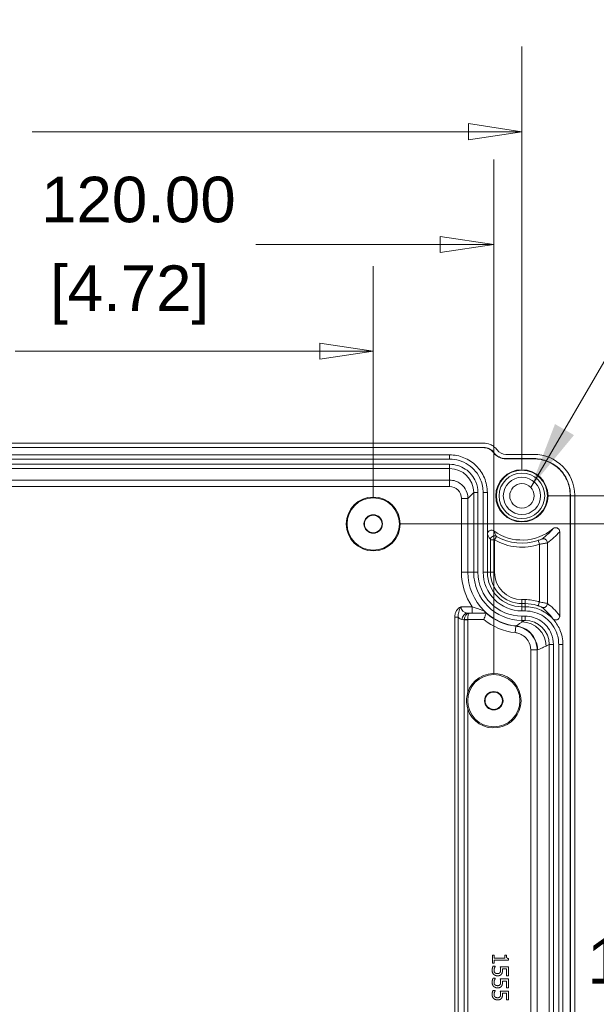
# Model space of a CAD drawing. Header units: millimetres. Extents: x 12 to 920, y 12 to 708.
# Tile 6 of 25: x 169 to 241, y 151 to 273. Entities that reach past the tile are written whole.
import ezdxf

# ---------------------------------------------------------------- set-up
doc = ezdxf.new("R2010")
doc.units = ezdxf.units.MM
doc.header["$LTSCALE"] = 3.333333
doc.layers.get('0').update_dxf_attribs({"lineweight": 25})
for name, color, linetype, lineweight in [('Dimension (ANSI)', 7, 'Continuous', 9), ('Symbol (ANSI)', 7, 'Continuous', 9), ('Visible (ANSI)', 7, 'Continuous', 9), ('Visible Narrow (ANSI)', 7, 'Continuous', 9)]:
    doc.layers.add(name, color=color, linetype=linetype, lineweight=lineweight)
doc.styles.add('Note Text (ANSI)', font='arial.ttf')
doc.dimstyles.new('Default - mm (ANSI)', dxfattribs={"dimscale": 3.333333, "dimtxt": 1.7, "dimasz": 2, "dimexe": 3.175, "dimexo": 1, "dimgap": 0.8, "dimtad": 0, "dimtih": 1, "dimtoh": 1, "dimrnd": 1e-08, "dimzin": 4, "dimdsep": 46, "dimtxsty": 'Note Text (ANSI)', "dimblk": 'Filled-1', "dimcen": 0.09, "dimdle": 10, "dimclrd": 256, "dimclre": 256, "dimclrt": 256, "dimadec": 1, "dimazin": 0, "dimtfac": 1.792941, "dimtofl": 0, "dimtmove": 0, "dimatfit": 3, "dimfxl": 1, "dimtolj": 1, "dimtzin": 0, "dimlwd": -1, "dimlwe": -1, "dimarcsym": 0})
doc.dimstyles.new('Default - mm (ANSI)$7', dxfattribs={"dimscale": 3.333333, "dimtxt": 1.7, "dimasz": 2.5, "dimexe": 3.175, "dimexo": 1, "dimgap": 0.8, "dimtad": 0, "dimtih": 1, "dimtoh": 1, "dimrnd": 1e-08, "dimzin": 4, "dimdsep": 46, "dimtxsty": 'Note Text (ANSI)', "dimblk": 'Filled-1', "dimcen": 0.09, "dimdle": 10, "dimclrd": 256, "dimclre": 256, "dimclrt": 256, "dimadec": 1, "dimazin": 0, "dimtfac": 1.792941, "dimtofl": 0, "dimtmove": 0, "dimatfit": 3, "dimfxl": 1, "dimtolj": 1, "dimtzin": 0, "dimlwd": -1, "dimlwe": -1, "dimarcsym": 0})

# ---------------------------------------------------------------- blocks, each defined once
blk = doc.blocks.new('Filled-1')
at = {"color": 0}
for p, q in [((0, 0), (-1, 0.15)), ((-1, 0.15), (-1, -0.15)), ((-1, 0), (0, 0)), ((-1, -0.15), (0, 0))]:
    blk.add_line(p, q, dxfattribs=at)
at = {"color": 0, "flags": 128}
blk.add_lwpolyline([(-1, -0.15), (0, 0), (-1, 0.15), (-1, -0.15)], dxfattribs=at)
at = {"color": 0}
blk.add_solid([(-1, -0.15), (0, 0), (-1, 0.15), (-1, -0.15)], dxfattribs=at)
blk = doc.blocks.new('*D40')
at = {"layer": 'Defpoints', "color": 0, "transparency": 16777216}
for p in [(104.98, 259.31), (104.98, 213.99), (231.98, 213.99)]:
    blk.add_point(p, dxfattribs=at)
at = {"layer": 'Dimension (ANSI)', "transparency": 16777216}
for p, q in [((104.98, 217.32), (104.98, 269.9)), ((231.98, 217.32), (231.98, 269.9)), ((111.64, 259.31), (139.65, 259.31)), ((225.31, 259.31), (171.02, 259.31))]:
    blk.add_line(p, q, dxfattribs=at)
at = {"layer": 'Dimension (ANSI)', "transparency": 16777216, "xscale": 6.666666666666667, "yscale": 6.666666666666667, "zscale": 6.666666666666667, "rotation": 180}
blk.add_blockref('Filled-1', (104.98, 259.31), dxfattribs=at)
at = {"layer": 'Dimension (ANSI)', "transparency": 16777216, "xscale": 6.666666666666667, "yscale": 6.666666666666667, "zscale": 6.666666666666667}
blk.add_blockref('Filled-1', (231.98, 259.31), dxfattribs=at)
at = {"layer": 'Dimension (ANSI)', "transparency": 16777216, "attachment_point": 5, "style": 'Note Text (ANSI)'}
for s, insert, char_height in [('\\A1; 127.00', (155.33, 264.87), 5.6667), ('\\A1;[5.00]', (155.33, 253.02), 5.667)]:
    blk.add_mtext(s, dxfattribs=dict(at, insert=insert, char_height=char_height))
blk = doc.blocks.new('*D41')
at = {"layer": 'Defpoints', "color": 0, "transparency": 16777216}
for p in [(231.98, 213.99), (272.88, 213.99), (231.98, 86.99)]:
    blk.add_point(p, dxfattribs=at)
at = {"layer": 'Dimension (ANSI)', "transparency": 16777216}
for p, q in [((235.31, 213.99), (283.47, 213.99)), ((272.88, 207.32), (272.88, 135.91)), ((272.88, 93.65), (272.88, 112.2)), ((235.31, 86.99), (283.47, 86.99))]:
    blk.add_line(p, q, dxfattribs=at)
at = {"layer": 'Dimension (ANSI)', "transparency": 16777216, "xscale": 6.666666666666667, "yscale": 6.666666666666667, "zscale": 6.666666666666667}
for p, rotation in [((272.88, 213.99), 90), ((272.88, 86.99), 270)]:
    blk.add_blockref('Filled-1', p, dxfattribs=dict(at, rotation=rotation))
at = {"layer": 'Dimension (ANSI)', "transparency": 16777216, "attachment_point": 5, "style": 'Note Text (ANSI)'}
for s, insert, char_height in [('\\A1; 127.00', (272.88, 129.61), 5.6667), ('\\A1;[5.00]', (272.88, 117.76), 5.667)]:
    blk.add_mtext(s, dxfattribs=dict(at, insert=insert, char_height=char_height))
blk = doc.blocks.new('*D48')
at = {"layer": 'Defpoints', "color": 0, "transparency": 16777216}
for p in [(213.48, 231.99), (123.48, 210.49), (213.48, 210.49)]:
    blk.add_point(p, dxfattribs=at)
at = {"layer": 'Dimension (ANSI)', "transparency": 16777216}
for p, q in [((123.48, 213.82), (123.48, 242.57)), ((213.48, 213.82), (213.48, 242.57)), ((130.14, 231.99), (141.98, 231.99)), ((206.81, 231.99), (168.94, 231.99))]:
    blk.add_line(p, q, dxfattribs=at)
at = {"layer": 'Dimension (ANSI)', "transparency": 16777216, "xscale": 6.666666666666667, "yscale": 6.666666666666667, "zscale": 6.666666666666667, "rotation": 180}
blk.add_blockref('Filled-1', (123.48, 231.99), dxfattribs=at)
at = {"layer": 'Dimension (ANSI)', "transparency": 16777216, "xscale": 6.666666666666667, "yscale": 6.666666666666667, "zscale": 6.666666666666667}
blk.add_blockref('Filled-1', (213.48, 231.99), dxfattribs=at)
at = {"layer": 'Dimension (ANSI)', "transparency": 16777216, "char_height": 5.667, "attachment_point": 5, "style": 'Note Text (ANSI)'}
for s, insert in [('\\A1; 90.00', (155.46, 237.55)), ('\\A1;[3.54]', (155.46, 225.69))]:
    blk.add_mtext(s, dxfattribs=dict(at, insert=insert))
blk = doc.blocks.new('*D53')
at = {"layer": 'Defpoints', "color": 0, "transparency": 16777216}
for p in [(228.48, 245.27), (108.48, 188.49), (228.48, 188.49)]:
    blk.add_point(p, dxfattribs=at)
at = {"layer": 'Dimension (ANSI)', "transparency": 16777216}
for p, q in [((108.48, 191.82), (108.48, 255.86)), ((228.48, 191.82), (228.48, 255.86)), ((115.14, 245.27), (167.48, 245.27)), ((221.81, 245.27), (198.85, 245.27))]:
    blk.add_line(p, q, dxfattribs=at)
at = {"layer": 'Dimension (ANSI)', "transparency": 16777216, "xscale": 6.666666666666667, "yscale": 6.666666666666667, "zscale": 6.666666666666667, "rotation": 180}
blk.add_blockref('Filled-1', (108.48, 245.27), dxfattribs=at)
at = {"layer": 'Dimension (ANSI)', "transparency": 16777216, "xscale": 6.666666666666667, "yscale": 6.666666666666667, "zscale": 6.666666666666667}
blk.add_blockref('Filled-1', (228.48, 245.27), dxfattribs=at)
at = {"layer": 'Dimension (ANSI)', "transparency": 16777216, "attachment_point": 5, "style": 'Note Text (ANSI)'}
for s, insert, char_height in [('\\A1; 120.00', (183.16, 250.83), 5.6667), ('\\A1;[4.72]', (183.16, 238.98), 5.667)]:
    blk.add_mtext(s, dxfattribs=dict(at, insert=insert, char_height=char_height))
blk = doc.blocks.new('*D55')
at = {"layer": 'Defpoints', "color": 0, "transparency": 16777216}
for p in [(213.48, 210.49), (213.48, 90.49), (251.12, 90.49)]:
    blk.add_point(p, dxfattribs=at)
at = {"layer": 'Dimension (ANSI)', "transparency": 16777216}
for p, q in [((216.81, 210.49), (261.7, 210.49)), ((251.12, 203.82), (251.12, 162.34)), ((251.12, 97.15), (251.12, 138.63)), ((216.81, 90.49), (261.7, 90.49))]:
    blk.add_line(p, q, dxfattribs=at)
at = {"layer": 'Dimension (ANSI)', "transparency": 16777216, "xscale": 6.666666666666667, "yscale": 6.666666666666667, "zscale": 6.666666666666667}
for p, rotation in [((251.12, 210.49), 90), ((251.12, 90.49), 270)]:
    blk.add_blockref('Filled-1', p, dxfattribs=dict(at, rotation=rotation))
at = {"layer": 'Dimension (ANSI)', "transparency": 16777216, "attachment_point": 5, "style": 'Note Text (ANSI)'}
for s, insert, char_height in [('\\A1; 120.00', (251.12, 156.05), 5.6667), ('\\A1;[4.72]', (251.12, 144.19), 5.667)]:
    blk.add_mtext(s, dxfattribs=dict(at, insert=insert, char_height=char_height))

msp = doc.modelspace()

# ---------------------------------------------------------------- linework, layer by layer
at = {"layer": 'Visible (ANSI)'}
for p, q in [((227.2276, 220.0201), (109.7254, 220.0201)), ((227.2276, 219.9851), (109.7254, 219.9851)), ((109.7431, 220.5503), (227.2099, 220.5503)), ((113.9756, 219.0851), (222.9774, 219.0851)), ((113.9756, 218.5616), (222.9774, 218.5616)), ((229.9765, 219.1503), (233.4448, 219.1503)), ((233.4796, 218.6201), (229.9765, 218.6201)), ((233.4796, 218.5851), (229.9765, 218.5851)), ((113.9756, 217.9087), (222.9774, 217.9087)), ((113.9756, 217.3851), (222.9774, 217.3851)), ((225.9765, 214.3856), (225.9765, 204.4851)), ((226.5001, 214.3856), (226.5001, 204.4851)), ((227.1529, 214.3856), (227.1529, 204.4851)), ((227.6765, 214.3856), (227.6765, 209.2117)), ((237.9765, 86.8821), (237.9765, 214.0882)), ((238.0114, 86.8821), (238.0114, 214.0882)), ((238.5417, 214.0534), (238.5417, 86.9169)), ((227.6765, 209.2117), (227.6765, 204.4851)), ((236.6765, 209.5247), (236.6765, 199.0349)), ((231.9765, 200.1851), (232.3765, 200.1851)), ((231.9765, 199.6616), (232.3765, 199.6616)), ((231.9765, 199.0087), (232.3765, 199.0087)), ((231.9765, 198.4851), (232.3765, 198.4851)), ((235.3765, 195.4865), (235.3765, 105.4838)), ((235.9001, 195.4865), (235.9001, 105.4838)), ((236.5529, 195.4865), (236.5529, 105.4838)), ((237.0765, 195.4865), (237.0765, 105.4838)), ((228.5175, 156.8044), (228.3132, 156.8044)), ((228.3132, 156.8044), (228.3132, 155.8287)), ((228.3132, 155.8287), (228.5175, 155.8287)), ((228.5175, 156.4414), (228.5175, 156.8044)), ((229.8578, 156.4414), (228.5175, 156.4414)), ((228.5175, 156.1837), (230.3197, 156.1837)), ((228.5175, 155.8287), (228.5175, 156.1837)), ((229.8578, 156.8044), (229.8578, 156.4414)), ((230.041, 156.8044), (229.8578, 156.8044)), ((230.3197, 156.1837), (230.3197, 156.3911)), ((228.6682, 155.4398), (228.3846, 155.4398)), ((228.6682, 155.4203), (228.6682, 155.4398)), ((230.3132, 155.3571), (229.2824, 155.3571)), ((229.545, 155.0994), (230.0782, 155.0994)), ((230.0782, 155.0994), (230.0782, 154.2599)), ((230.3132, 154.2599), (230.3132, 155.3571)), ((228.6682, 153.939), (228.3846, 153.939)), ((228.6682, 153.9195), (228.6682, 153.939)), ((230.3132, 153.8563), (229.2824, 153.8563)), ((229.545, 153.5986), (230.0782, 153.5986)), ((230.0782, 154.2599), (230.3132, 154.2599)), ((230.0782, 153.5986), (230.0782, 152.7591)), ((230.3132, 152.7591), (230.3132, 153.8563)), ((228.6682, 152.4381), (228.3846, 152.4381)), ((228.6682, 152.4187), (228.6682, 152.4381)), ((230.3132, 152.3555), (229.2824, 152.3555)), ((229.545, 152.0978), (230.0782, 152.0978)), ((230.0782, 152.7591), (230.3132, 152.7591)), ((230.0782, 152.0978), (230.0782, 151.2582)), ((230.3132, 151.2582), (230.3132, 152.3555)), ((230.0782, 151.2582), (230.3132, 151.2582))]:
    msp.add_line(p, q, dxfattribs=at)
for centre, radius in [((231.9765, 213.9851), 3.25), ((231.9765, 213.9851), 3.18), ((231.9765, 213.9851), 2.8321), ((213.4765, 210.4851), 3.3547), ((213.4765, 210.4851), 3.25), ((213.4765, 210.4851), 1.15), ((213.4765, 210.4851), 1.0933), ((228.4765, 188.4851), 3.25), ((228.4765, 188.4851), 1.15), ((228.4765, 188.4851), 1.0811)]:
    msp.add_circle(centre, radius, dxfattribs=at)
for centre, radius, start, end in [((229.9765, 220.4851), 1.9, 216.021422, 270), ((229.9765, 220.4851), 1.8651, 216.021422, 270), ((229.9765, 220.4851), 1.3349, 216.317718, 270), ((231.9765, 214.4851), 6, 234.223849, 310.250624), ((231.9765, 204.4851), 6, 180, 270), ((231.9765, 204.4851), 5.4764, 180, 270), ((231.9765, 204.4851), 4.8236, 180, 270), ((231.9765, 204.4851), 4.3, 180, 270), ((231.9765, 204.4851), 6.7331, 228.807321, 263.707899), ((228.4765, 188.4851), 3.3879, 197.130953, 162.869047)]:
    msp.add_arc(centre, radius, start, end, dxfattribs=at)
for centre, major_axis, ratio, start_param, end_param in [((233.4385, 214.0472), (3.6106, 3.6106), 0.99878277, 5.49839613, 7.06797448), ((222.9774, 214.3856), (0.0009, 2.9995), 0.99984751, 4.71269292, 6.28348915), ((232.3747, 195.4847), (2.6855, 1.3423), 0.9992388, 5.81996405, 7.39015129)]:
    msp.add_ellipse(centre, major_axis=major_axis, ratio=ratio, start_param=start_param, end_param=end_param, dxfattribs=at)
for points, knots in [([(227.2099, 220.5503), (227.4833, 220.5503), (227.754, 220.4969), (228.1843, 220.3203), (228.3509, 220.2235), (228.6532, 219.9873), (228.7874, 219.8491), (228.901, 219.6946)], [0, 0, 0, 0, 0.082008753, 0.082008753, 0.139543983, 0.139543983, 0.197076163, 0.197076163, 0.197076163, 0.197076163]), ([(228.4398, 219.3678), (228.3252, 219.5254), (228.1809, 219.6592), (227.8972, 219.8344), (227.7698, 219.8905), (227.5035, 219.966), (227.3659, 219.9851), (227.2276, 219.9851)], [0, 0, 0, 0, 0.058478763, 0.058478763, 0.100031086, 0.100031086, 0.14151933, 0.14151933, 0.14151933, 0.14151933]), ([(222.9774, 219.0851), (223.5893, 219.0851), (224.1952, 218.9656), (225.3273, 218.5011), (225.8426, 218.1604), (226.7136, 217.3008), (227.061, 216.79), (227.4244, 215.9367), (227.5185, 215.6345), (227.6447, 215.016), (227.6765, 214.7012), (227.6765, 214.3856)], [0, 0, 0, 0, 0.183549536, 0.183549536, 0.367106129, 0.367106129, 0.550680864, 0.550680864, 0.645367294, 0.645367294, 0.740053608, 0.740053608, 0.740053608, 0.740053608]), ([(222.9774, 218.5616), (223.7973, 218.5615), (225.4352, 218.0641), (226.8822, 216.2993), (227.1529, 214.9322), (227.1529, 214.3856)], [3.14128881, 3.14128881, 3.14128881, 3.14128881, 3.7303374, 4.31938598, 4.71208504, 4.71208504, 4.71208504, 4.71208504]), ([(238.0114, 214.0882), (238.0114, 214.9785), (237.4718, 216.7562), (235.5572, 218.3262), (234.0731, 218.62), (233.4796, 218.6201)], [2.35680348, 2.35680348, 2.35680348, 2.35680348, 2.94539536, 3.53398724, 3.92638183, 3.92638183, 3.92638183, 3.92638183]), ([(237.9765, 214.0882), (237.9765, 214.6744), (237.862, 215.255), (237.417, 216.3388), (237.091, 216.8318), (236.2685, 217.6647), (235.7799, 217.9968), (234.9636, 218.3442), (234.6746, 218.4341), (234.0828, 218.5548), (233.7816, 218.5851), (233.4796, 218.5851)], [0, 0, 0, 0, 0.175860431, 0.175860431, 0.351499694, 0.351499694, 0.527073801, 0.527073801, 0.617651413, 0.617651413, 0.708255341, 0.708255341, 0.708255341, 0.708255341]), ([(222.9774, 217.9087), (223.6691, 217.9087), (225.0509, 217.4891), (226.2717, 216.0002), (226.5001, 214.8468), (226.5001, 214.3856)], [3.14128881, 3.14128881, 3.14128881, 3.14128881, 3.7303374, 4.31938598, 4.71208504, 4.71208504, 4.71208504, 4.71208504]), ([(228.4688, 209.6173), (228.416, 209.6554), (228.3562, 209.6828), (228.2295, 209.7131), (228.1639, 209.7157), (228.0352, 209.6957), (227.9735, 209.6732), (227.862, 209.6058), (227.8135, 209.5616), (227.743, 209.4665), (227.7184, 209.4189), (227.685, 209.3178), (227.6765, 209.2649), (227.6765, 209.2117)], [0, 0, 0, 0, 0.019536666, 0.019536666, 0.039069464, 0.039069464, 0.058599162, 0.058599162, 0.07812831, 0.07812831, 0.094099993, 0.094099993, 0.110072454, 0.110072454, 0.110072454, 0.110072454]), ([(236.6765, 209.5247), (236.6765, 209.5899), (236.6638, 209.6544), (236.6143, 209.7749), (236.5781, 209.8297), (236.4867, 209.9222), (236.4324, 209.9591), (236.3127, 210.01), (236.2485, 210.0236), (236.1235, 210.0252), (236.064, 210.0152), (235.9513, 209.9747), (235.899, 209.9445), (235.8533, 209.9058)], [0, 0, 0, 0, 0.019548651, 0.019548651, 0.039068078, 0.039068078, 0.058573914, 0.058573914, 0.078089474, 0.078089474, 0.096051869, 0.096051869, 0.114019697, 0.114019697, 0.114019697, 0.114019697]), ([(232.3765, 200.1851), (232.9889, 200.1851), (233.5955, 200.0655), (234.7283, 199.6005), (235.2438, 199.2597), (235.7242, 198.7853), (235.7681, 198.7402), (235.8111, 198.6942)], [0, 0, 0, 0, 0.183730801, 0.183730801, 0.367365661, 0.367365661, 0.386273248, 0.386273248, 0.386273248, 0.386273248]), ([(227.2374, 198.5796), (227.2378, 198.5809), (227.2383, 198.5823), (227.2775, 198.6937), (227.3164, 198.8029), (227.3884, 199.0027), (227.4212, 199.0924), (227.4744, 199.2371), (227.495, 199.2925), (227.5199, 199.3592), (227.5262, 199.3761), (227.5274, 199.3791)], [-0.00042728, -0.00042728, -0.00042728, -0.00042728, 0, 0, 0.035014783, 0.035014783, 0.069089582, 0.069089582, 0.101003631, 0.101003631, 0.127011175, 0.127011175, 0.127011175, 0.127011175]), ([(227.2867, 199.6731), (227.2874, 199.6724), (227.2881, 199.6717), (227.3371, 199.6225), (227.3791, 199.5814), (227.4524, 199.51), (227.4818, 199.4816), (227.5274, 199.4365), (227.5402, 199.4227), (227.5421, 199.4185)], [-0.0004051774, -0.0004051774, -0.0004051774, -0.0004051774, 0, 0, 0.0273714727, 0.0273714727, 0.0559379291, 0.0559379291, 0.0894559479, 0.0894559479, 0.0894559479, 0.0894559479]), ([(232.3765, 199.6616), (233.1965, 199.6615), (234.8345, 199.1646), (236.2821, 197.4002), (236.5529, 196.0331), (236.5529, 195.4865)], [2.03462667, 2.03462667, 2.03462667, 2.03462667, 2.62344688, 3.2122671, 3.60481391, 3.60481391, 3.60481391, 3.60481391]), ([(232.3765, 199.0087), (233.0684, 199.0087), (234.4505, 198.5894), (235.6716, 197.101), (235.9001, 195.9477), (235.9001, 195.4865)], [2.03462667, 2.03462667, 2.03462667, 2.03462667, 2.62344688, 3.2122671, 3.60481391, 3.60481391, 3.60481391, 3.60481391]), ([(235.8111, 198.6942), (235.8557, 198.6465), (235.9092, 198.6079), (236.0279, 198.5535), (236.0919, 198.5382), (236.2222, 198.533), (236.2871, 198.5431), (236.4093, 198.5877), (236.4655, 198.6217), (236.5615, 198.7093), (236.6006, 198.762), (236.6442, 198.8541), (236.6562, 198.8892), (236.6724, 198.9612), (236.6765, 198.998), (236.6765, 199.0349)], [0, 0, 0, 0, 0.019600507, 0.019600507, 0.039172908, 0.039172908, 0.058705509, 0.058705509, 0.078209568, 0.078209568, 0.097712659, 0.097712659, 0.108786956, 0.108786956, 0.119865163, 0.119865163, 0.119865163, 0.119865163]), ([(236.6765, 197.3836), (236.685, 197.3644), (236.6933, 197.3452), (236.8249, 197.0359), (236.9188, 196.7341), (237.0448, 196.1163), (237.0765, 195.8018), (237.0765, 195.4865)], [0.544637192, 0.544637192, 0.544637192, 0.544637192, 0.550912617, 0.550912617, 0.645496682, 0.645496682, 0.74008002, 0.74008002, 0.74008002, 0.74008002]), ([(225.2389, 189.4831), (225.2266, 189.4432), (225.215, 189.403), (225.1267, 189.0729), (225.089, 188.7682), (225.089, 188.4851), (225.089, 188.2021), (225.1267, 187.8974), (225.215, 187.5673), (225.2266, 187.5271), (225.2389, 187.4872)], [0.80222385, 0.80222385, 0.80222385, 0.80222385, 0.814104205, 0.814104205, 0.899017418, 0.899017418, 0.899017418, 0.983930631, 0.983930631, 0.995810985, 0.995810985, 0.995810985, 0.995810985])]:
    msp.add_open_spline(points, degree=3, knots=knots, dxfattribs=at)
for points, degree in [([(228.468, 219.3883), (228.326, 219.5835), (227.949, 219.9047), (227.469, 220.02), (227.2276, 220.0201)], 3), ([(227.5421, 199.4182), (227.5347, 199.3987), (227.5274, 199.3791)], 2), ([(227.5421, 199.4185), (227.5421, 199.4184), (227.5421, 199.4183), (227.5421, 199.4182)], 3), ([(235.8111, 198.6942), (236.1708, 198.3092), (236.4635, 197.8662), (236.6765, 197.3836)], 3), ([(230.3197, 156.3911), (230.1576, 156.4041), (230.041, 156.5986), (230.041, 156.8044)], 2), ([(228.3846, 155.4398), (228.3343, 155.3377), (228.2711, 155.0589), (228.2711, 154.9163)], 2), ([(228.2711, 154.9163), (228.2711, 154.7607), (228.3764, 154.5095), (228.4672, 154.4252)], 2), ([(228.4672, 154.4252), (228.558, 154.3409), (228.8043, 154.2485), (228.9486, 154.2485)], 2), ([(228.5029, 154.9114), (228.5029, 154.9941), (228.5337, 155.1253), (228.5612, 155.2048)], 2), ([(228.6244, 154.6229), (228.5612, 154.678), (228.5029, 154.8304), (228.5029, 154.9114)], 2), ([(228.5612, 155.2048), (228.5871, 155.2744), (228.6455, 155.3895), (228.6682, 155.4203)], 2), ([(228.9502, 154.5208), (228.8432, 154.5208), (228.6844, 154.5727), (228.6244, 154.6229)], 2), ([(228.9486, 154.2485), (229.1301, 154.2485), (229.357, 154.3555), (229.4316, 154.4544)], 2), ([(229.2387, 154.6343), (229.1933, 154.5791), (229.0572, 154.5208), (228.9502, 154.5208)], 2), ([(229.3311, 154.9616), (229.3311, 154.8595), (229.2889, 154.691), (229.2387, 154.6343)], 2), ([(229.2824, 155.3571), (229.297, 155.2907), (229.3311, 155.0719), (229.3311, 154.9616)], 2), ([(229.4316, 154.4544), (229.5061, 154.5516), (229.5564, 154.7639), (229.5564, 154.9179)], 2), ([(229.5564, 154.9179), (229.5564, 154.9568), (229.5515, 155.0508), (229.545, 155.0994)], 2), ([(228.3846, 153.939), (228.3343, 153.8368), (228.2711, 153.5581), (228.2711, 153.4155)], 2), ([(228.2711, 153.4155), (228.2711, 153.2599), (228.3764, 153.0086), (228.4672, 152.9244)], 2), ([(228.5029, 153.4106), (228.5029, 153.4933), (228.5337, 153.6245), (228.5612, 153.7039)], 2), ([(228.6244, 153.1221), (228.5612, 153.1772), (228.5029, 153.3296), (228.5029, 153.4106)], 2), ([(228.5612, 153.7039), (228.5871, 153.7736), (228.6455, 153.8887), (228.6682, 153.9195)], 2), ([(229.3311, 153.4608), (229.3311, 153.3587), (229.2889, 153.1902), (229.2387, 153.1334)], 2), ([(229.2824, 153.8563), (229.297, 153.7898), (229.3311, 153.571), (229.3311, 153.4608)], 2), ([(229.4316, 152.9535), (229.5061, 153.0508), (229.5564, 153.2631), (229.5564, 153.4171)], 2), ([(229.5564, 153.4171), (229.5564, 153.456), (229.5515, 153.55), (229.545, 153.5986)], 2), ([(228.3846, 152.4381), (228.3343, 152.336), (228.2711, 152.0573), (228.2711, 151.9146)], 2), ([(228.4672, 152.9244), (228.558, 152.8401), (228.8043, 152.7477), (228.9486, 152.7477)], 2), ([(228.5029, 151.9098), (228.5029, 151.9924), (228.5337, 152.1237), (228.5612, 152.2031)], 2), ([(228.5612, 152.2031), (228.5871, 152.2728), (228.6455, 152.3879), (228.6682, 152.4187)], 2), ([(228.9502, 153.02), (228.8432, 153.02), (228.6844, 153.0719), (228.6244, 153.1221)], 2), ([(228.9486, 152.7477), (229.1301, 152.7477), (229.357, 152.8547), (229.4316, 152.9535)], 2), ([(229.2387, 153.1334), (229.1933, 153.0783), (229.0572, 153.02), (228.9502, 153.02)], 2), ([(229.3311, 151.96), (229.3311, 151.8579), (229.2889, 151.6894), (229.2387, 151.6326)], 2), ([(229.2824, 152.3555), (229.297, 152.289), (229.3311, 152.0702), (229.3311, 151.96)], 2), ([(229.5564, 151.9163), (229.5564, 151.9552), (229.5515, 152.0492), (229.545, 152.0978)], 2), ([(228.2711, 151.9146), (228.2711, 151.7591), (228.3764, 151.5078), (228.4672, 151.4236)], 2), ([(228.4672, 151.4236), (228.558, 151.3393), (228.8043, 151.2469), (228.9486, 151.2469)], 2), ([(228.6244, 151.6213), (228.5612, 151.6764), (228.5029, 151.8287), (228.5029, 151.9098)], 2), ([(228.9502, 151.5192), (228.8432, 151.5192), (228.6844, 151.571), (228.6244, 151.6213)], 2), ([(228.9486, 151.2469), (229.1301, 151.2469), (229.357, 151.3539), (229.4316, 151.4527)], 2), ([(229.2387, 151.6326), (229.1933, 151.5775), (229.0572, 151.5192), (228.9502, 151.5192)], 2), ([(229.4316, 151.4527), (229.5061, 151.55), (229.5564, 151.7623), (229.5564, 151.9163)], 2)]:
    msp.add_open_spline(points, degree=degree, dxfattribs=at)
at = {"layer": 'Visible Narrow (ANSI)'}
for p, q in [((227.2276, 219.9851), (227.2276, 220.0201)), ((228.4398, 219.3678), (228.468, 219.3883)), ((222.9774, 218.5616), (222.9774, 219.0851)), ((229.9765, 218.5851), (229.9765, 218.6201)), ((233.4796, 218.5851), (233.4796, 218.6201)), ((222.9774, 217.3851), (222.9772, 215.9454)), ((222.9774, 217.3851), (222.9774, 217.9087)), ((222.9772, 215.9454), (113.9758, 215.9454)), ((222.9772, 215.9454), (222.9772, 215.1459)), ((113.9758, 215.1459), (222.9772, 215.1459)), ((224.4572, 213.6657), (224.4572, 204.4851)), ((225.2571, 213.6657), (224.4572, 213.6657)), ((225.2571, 213.6657), (225.9765, 214.3856)), ((225.2571, 204.4851), (225.2571, 213.6657)), ((225.9765, 214.3856), (226.5001, 214.3856)), ((227.1529, 214.3856), (227.6765, 214.3856)), ((237.9765, 214.0882), (238.0114, 214.0882)), ((228.0614, 208.507), (228.0614, 204.4851)), ((228.0614, 208.507), (228.5614, 208.507)), ((228.5614, 208.507), (228.8094, 208.9411)), ((228.5614, 204.4851), (228.5614, 208.507)), ((233.9953, 208.4278), (234.1534, 207.9535)), ((234.1534, 207.9535), (234.1534, 200.78)), ((235.1527, 200.5806), (235.1527, 208.1464)), ((225.2571, 204.4851), (224.4572, 204.4851)), ((225.9765, 204.4851), (225.2571, 204.4851)), ((225.9765, 204.4851), (226.5001, 204.4851)), ((227.1529, 204.4851), (227.6765, 204.4851)), ((227.6765, 204.4851), (228.0614, 204.4851)), ((228.5614, 204.4851), (228.0614, 204.4851)), ((232.3765, 201.07), (231.9765, 201.07)), ((231.9765, 201.07), (231.9765, 200.57)), ((232.3765, 201.07), (232.3765, 200.57)), ((225.804, 200.191), (224.3858, 200.191)), ((225.804, 200.191), (225.804, 199.3915)), ((231.9765, 200.57), (232.3765, 200.57)), ((231.9765, 200.1851), (231.9765, 200.57)), ((231.9765, 199.6616), (231.9765, 200.1851)), ((232.3765, 200.1851), (232.3765, 200.57)), ((232.3765, 199.6616), (232.3765, 200.1851)), ((234.1534, 200.78), (233.9943, 200.3059)), ((224.0518, 198.8822), (223.6124, 198.8822)), ((223.6124, 198.8822), (223.6124, 102.0881)), ((224.0518, 102.0881), (224.0518, 198.8822)), ((224.5211, 198.592), (224.7995, 198.5741)), ((224.7995, 198.5741), (225.2389, 198.5741)), ((224.7995, 198.5741), (224.7995, 102.3962)), ((224.7998, 198.5887), (225.239, 198.5796)), ((225.4174, 199.3791), (225.2242, 199.3915)), ((225.2242, 199.3915), (225.804, 199.3915)), ((225.2389, 189.4831), (225.2389, 198.5741)), ((225.239, 198.5796), (227.2374, 198.5796)), ((227.5274, 199.3791), (225.4174, 199.3791)), ((231.9765, 198.4851), (231.9765, 199.0087)), ((232.3765, 198.4851), (232.3765, 199.0087)), ((231.1466, 196.9587), (231.2343, 197.7534)), ((231.2386, 197.7926), (231.2343, 197.7534)), ((232.3765, 198.4851), (231.9765, 198.2852)), ((231.9765, 198.4851), (231.9765, 198.2852)), ((234.9747, 195.2857), (235.3765, 195.4865)), ((235.3765, 195.4865), (235.9001, 195.4865)), ((236.5529, 195.4865), (237.0765, 195.4865)), ((233.0709, 194.8118), (233.0709, 106.1585)), ((233.0709, 194.8118), (233.8705, 194.8118)), ((233.8705, 106.1585), (233.8705, 194.8118)), ((233.9098, 194.8118), (233.8705, 194.8118)), ((225.2389, 113.4831), (225.2389, 187.4872))]:
    msp.add_line(p, q, dxfattribs=at)
for radius in [2.3175, 1.5176]:
    msp.add_circle((231.9765, 213.9851), radius, dxfattribs=at)
for centre, radius, start, end in [((231.9765, 214.4851), 6.8849, 240.262096, 288.431937), ((231.9765, 214.4851), 6.3849, 240.262096, 288.431937), ((231.9765, 204.4851), 7.5193, 180, 214.825723), ((231.9765, 204.4851), 6.7194, 180, 225.737013), ((231.9765, 204.4851), 3.9151, 180, 270), ((231.9765, 204.4851), 3.4151, 180, 270), ((231.9765, 204.4851), 7.572, 231.253351, 263.707899), ((231.9765, 204.4851), 6.7725, 228.932849, 263.707899)]:
    msp.add_arc(centre, radius, start, end, dxfattribs=at)
for centre, major_axis, ratio, start_param, end_param in [((222.9772, 213.6657), (0.0004, 1.4803), 0.99984751, 4.71269292, 6.28348915), ((228.5614, 208.507), (0.4324, 0.251), 0.99984892, 0.52595159, 2.61564106), ((234.6531, 208.1464), (-0.2849, 0.4109), 0.99909823, 4.10644698, 6.07617944), ((230.4639, 214.4851), (8.0524, 0), 0.96827041, 5.33393612, 5.59362189), ((225.2545, 200.191), (-0.8687, 0), 0.92088544, 0, 1.53588974), ((234.6531, 200.5806), (-0.2922, -0.4057), 0.99907519, 0.20437592, 2.1945874), ((224.5515, 200.191), (0, -1.6), 0.5429557, 5.67034709, 6.24827872), ((225.2242, 198.592), (0.0513, 0.7984), 0.87840356, 0.07308883, 1.62723179), ((225.5803, 198.5691), (-0.0513, -0.7984), 0.97591306, 4.75057123, 4.76882444), ((225.4174, 198.5796), (-0.036, -0.7993), 0.77191681, 3.19980344, 4.73569318), ((225.5803, 198.5691), (-0.3408, 0.0219), 0.87840356, 0.03818225, 0.05643546), ((225.4174, 198.5796), (0.0066, 0.8), 0.22301624, 0.03673444, 1.57262418), ((231.9765, 195.2857), (1.3413, -2.6834), 0.9992388, 1.10757507, 2.67776231)]:
    msp.add_ellipse(centre, major_axis=major_axis, ratio=ratio, start_param=start_param, end_param=end_param, dxfattribs=at)
for points, knots in [([(225.2571, 213.6657), (225.2571, 213.8937), (225.2226, 214.1217), (225.0474, 214.688), (224.8544, 215.0098), (224.2643, 215.6062), (223.8231, 215.8352), (223.2306, 215.9349), (223.1038, 215.9454), (222.9772, 215.9454)], [-1.57049239, -1.57049239, -1.57049239, -1.57049239, -1.27047308, -1.27047308, -0.79044219, -0.79044219, -0.16640203, -0.16640203, 0.00030385, 0.00030385, 0.00030385, 0.00030385]), ([(228.8094, 208.9411), (228.7516, 209.0489), (228.6939, 209.1594), (228.5804, 209.3845), (228.5245, 209.499), (228.4688, 209.6173)], [-4.46117708, -4.46117708, -4.46117708, -4.46117708, -2.23058854, -2.23058854, -0.05000918, -0.05000918, -0.05000918, -0.05000918]), ([(235.8533, 209.9058), (235.6597, 209.6722), (235.4509, 209.4499), (234.9872, 209.0134), (234.7298, 208.8015), (234.4586, 208.607)], [0.689652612, 0.689652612, 0.689652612, 0.689652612, 0.814157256, 0.814157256, 0.949249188, 0.949249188, 0.949249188, 0.949249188]), ([(227.6765, 209.2117), (227.7399, 209.0878), (227.8034, 208.9683), (227.9317, 208.7337), (227.9965, 208.6188), (228.0614, 208.507)], [0.05000918, 0.05000918, 0.05000918, 0.05000918, 2.23058854, 2.23058854, 4.46117708, 4.46117708, 4.46117708, 4.46117708]), ([(234.4586, 208.607), (234.4571, 208.6059), (234.4496, 208.6024), (234.416, 208.5872), (234.3813, 208.5722), (234.2787, 208.5303), (234.2042, 208.5013), (234.0819, 208.4572), (234.0387, 208.4423), (233.9953, 208.4278)], [-0.0795229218, -0.0795229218, -0.0795229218, -0.0795229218, -0.0656920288, -0.0656920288, -0.0435626, -0.0435626, -0.0147943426, -0.0147943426, 0, 0, 0, 0]), ([(234.1534, 207.9535), (234.2469, 207.9691), (234.3401, 207.9852), (234.6039, 208.0327), (234.7646, 208.0639), (234.9859, 208.1091), (235.0609, 208.1252), (235.1335, 208.1415), (235.1495, 208.1453), (235.1527, 208.1464)], [0, 0, 0, 0, 0.0147943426, 0.0147943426, 0.0435626, 0.0435626, 0.0656920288, 0.0656920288, 0.0795229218, 0.0795229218, 0.0795229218, 0.0795229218]), ([(234.1534, 200.78), (234.1117, 200.7939), (234.0699, 200.8074), (233.4941, 200.9856), (232.9353, 201.07), (232.3765, 201.07)], [0.46427399, 0.46427399, 0.46427399, 0.46427399, 0.477446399, 0.477446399, 0.645088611, 0.645088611, 0.645088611, 0.645088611]), ([(224.3858, 200.191), (224.2769, 200.1387), (224.1755, 200.07), (223.8965, 199.8161), (223.7602, 199.5926), (223.6366, 199.2), (223.6124, 199.0401), (223.6124, 198.8822)], [-0.000407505, -0.000407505, -0.000407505, -0.000407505, 0.035845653, 0.035845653, 0.111623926, 0.111623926, 0.158985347, 0.158985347, 0.158985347, 0.158985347]), ([(224.0518, 198.8822), (224.0388, 198.9961), (224.0398, 199.115), (224.0776, 199.4255), (224.1345, 199.6147), (224.2691, 199.9383), (224.3188, 200.0515), (224.3858, 200.191)], [-0.158985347, -0.158985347, -0.158985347, -0.158985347, -0.111623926, -0.111623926, -0.035845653, -0.035845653, 0.000407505, 0.000407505, 0.000407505, 0.000407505]), ([(227.2867, 199.6731), (227.2932, 199.6628), (227.1687, 199.7029), (226.7945, 199.834), (226.5384, 199.9275), (226.1229, 200.0775), (225.9613, 200.1354), (225.804, 200.191)], [0.113224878, 0.113224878, 0.113224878, 0.113224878, 0.212093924, 0.212093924, 0.325993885, 0.325993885, 0.39718136, 0.39718136, 0.39718136, 0.39718136]), ([(232.3765, 200.57), (232.8853, 200.57), (233.3941, 200.4931), (233.9184, 200.3309), (233.9564, 200.3187), (233.9943, 200.3059)], [-0.645088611, -0.645088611, -0.645088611, -0.645088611, -0.477446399, -0.477446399, -0.46427399, -0.46427399, -0.46427399, -0.46427399]), ([(233.9943, 200.3059), (234.039, 200.291), (234.0835, 200.2753), (234.2041, 200.2307), (234.2759, 200.2017), (234.3746, 200.1594), (234.4081, 200.1442), (234.4405, 200.1288), (234.4477, 200.1251), (234.4492, 200.1241)], [-0.0796925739, -0.0796925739, -0.0796925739, -0.0796925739, -0.0641602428, -0.0641602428, -0.0356445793, -0.0356445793, -0.0137094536, -0.0137094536, 0, 0, 0, 0]), ([(235.1527, 200.5806), (235.1496, 200.5817), (235.1337, 200.5857), (235.0624, 200.6025), (234.9889, 200.6192), (234.7718, 200.6655), (234.6142, 200.6974), (234.3492, 200.7463), (234.2515, 200.7635), (234.1534, 200.78)], [0, 0, 0, 0, 0.0137094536, 0.0137094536, 0.0356445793, 0.0356445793, 0.0641602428, 0.0641602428, 0.0796925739, 0.0796925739, 0.0796925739, 0.0796925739]), ([(234.4492, 200.1241), (234.6781, 199.9523), (234.9061, 199.7566), (235.3601, 199.2932), (235.5862, 199.0277), (235.8111, 198.6942)], [-4.36768118, -4.36768118, -4.36768118, -4.36768118, -2.18384059, -2.18384059, 0, 0, 0, 0]), ([(236.6765, 199.0349), (236.6764, 199.0352), (236.6762, 199.0354), (236.6761, 199.0356), (236.4223, 199.4), (236.1685, 199.6879), (235.6607, 200.1879), (235.4067, 200.3976), (235.1527, 200.5806)], [-0.00131109, -0.00131109, -0.00131109, -0.00131109, 0, 0, 0, 2.18384059, 2.18384059, 4.36768118, 4.36768118, 4.36768118, 4.36768118]), ([(225.804, 199.3915), (226.0413, 199.3915), (226.2785, 199.3928), (226.8693, 199.399), (227.2123, 199.4057), (227.4954, 199.4163), (227.5191, 199.4173), (227.5421, 199.4182)], [-0.39718136, -0.39718136, -0.39718136, -0.39718136, -0.325993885, -0.325993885, -0.212093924, -0.212093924, -0.201238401, -0.201238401, -0.201238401, -0.201238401]), ([(233.8705, 194.8118), (233.8705, 195.3531), (233.7183, 195.8936), (233.2271, 196.6968), (232.9483, 196.9951), (232.3706, 197.4043), (232.0915, 197.5427), (231.6145, 197.6926), (231.4254, 197.7324), (231.2343, 197.7534)], [-0.315635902, -0.315635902, -0.315635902, -0.315635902, -0.197135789, -0.197135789, -0.109519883, -0.109519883, -0.042123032, -0.042123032, 0, 0, 0, 0]), ([(231.9765, 198.2852), (231.8825, 198.2154), (231.7874, 198.1478), (231.5426, 197.9808), (231.3917, 197.8843), (231.2386, 197.7926)], [1.446576, 1.446576, 1.446576, 1.446576, 2.64649501, 2.64649501, 4.50335778, 4.50335778, 4.50335778, 4.50335778]), ([(233.9098, 194.8118), (233.9098, 195.2023), (233.8336, 195.589), (233.5371, 196.3114), (233.3197, 196.6401), (232.8053, 197.1613), (232.5252, 197.3619), (231.9096, 197.6598), (231.5785, 197.7551), (231.2386, 197.7926)], [0, 0, 0, 0, 0.11714067, 0.11714067, 0.234252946, 0.234252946, 0.336846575, 0.336846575, 0.439441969, 0.439441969, 0.439441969, 0.439441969]), ([(231.1466, 196.9587), (231.2862, 196.9434), (231.4243, 196.9143), (231.7726, 196.8049), (231.9763, 196.7039), (232.3979, 196.4052), (232.6015, 196.1874), (232.9599, 195.6013), (233.0709, 195.2068), (233.0709, 194.8118)], [0, 0, 0, 0, 0.042123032, 0.042123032, 0.109519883, 0.109519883, 0.197135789, 0.197135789, 0.315635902, 0.315635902, 0.315635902, 0.315635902]), ([(233.9098, 194.8118), (234.1252, 194.8964), (234.3406, 194.9875), (234.6955, 195.1493), (234.8351, 195.2159), (234.9747, 195.2857)], [-4.49811997, -4.49811997, -4.49811997, -4.49811997, -2.64649501, -2.64649501, -1.446576, -1.446576, -1.446576, -1.446576])]:
    msp.add_open_spline(points, degree=3, knots=knots, dxfattribs=at)

# ---------------------------------------------------------------- dimensions: what is measured, and where the dimension line sits
at = {"layer": 'Dimension (ANSI)'}
for base, p1, p2, angle, text, override, picture, middle in [((104.9765, 259.3146), (231.9765, 213.9851), (104.9765, 213.9851), 180, ' <>\\X[5.00]', {"dimgap": 0.8, "dimtih": 0, "dimtoh": 0, "dimdec": 2, "dimpost": '\\X', "dimtol": 0, "dimlim": 0, "dimtp": 0, "dimtm": 0, "dimtdec": 2, "dimatfit": 1}, '*D40', (155.333, 259.3146)), ((228.4765, 245.274), (108.4765, 188.4851), (228.4765, 188.4851), 180, ' <>\\X[4.72]', {"dimgap": 0.8, "dimtih": 0, "dimtoh": 0, "dimdec": 2, "dimpost": '\\X', "dimtol": 0, "dimlim": 0, "dimtp": 0, "dimtm": 0, "dimtdec": 2, "dimatfit": 1}, '*D53', (183.1636, 245.274)), ((213.4765, 231.9855), (123.4765, 210.4851), (213.4765, 210.4851), 180, ' <>\\X[3.54]', {"dimgap": 0.8, "dimtih": 0, "dimtoh": 0, "dimdec": 2, "dimpost": '\\X', "dimtol": 0, "dimlim": 0, "dimtp": 0, "dimtm": 0, "dimtdec": 2, "dimatfit": 1}, '*D48', (155.4583, 231.9855)), ((272.8847, 213.9851), (231.9765, 86.9851), (231.9765, 213.9851), 90, ' <>\\X[5.00]', {"dimgap": 0.8, "dimdec": 2, "dimpost": '\\X', "dimtol": 0, "dimlim": 0, "dimtp": 0, "dimtm": 0, "dimtdec": 2, "dimatfit": 1}, '*D41', (272.8847, 124.0533)), ((251.118, 90.4851), (213.4765, 210.4851), (213.4765, 90.4851), 90, ' <>\\X[4.72]', {"dimgap": 0.8, "dimdec": 2, "dimpost": '\\X', "dimtol": 0, "dimlim": 0, "dimtp": 0, "dimtm": 0, "dimtdec": 2, "dimatfit": 1}, '*D55', (251.118, 150.4851))]:
    dim = msp.add_linear_dim(base=base, p1=p1, p2=p2, angle=angle, text=text, dimstyle='Default - mm (ANSI)', override=override, dxfattribs=at)
    dim.commit()
    dim.dimension.update_dxf_attribs({"geometry": picture, "text_midpoint": middle, "dimtype": 160})

# ---------------------------------------------------------------- leaders
at = {"layer": 'Symbol (ANSI)', "annotation_type": 0, "has_hookline": 1, "hookline_direction": 0, "text_width": 79.8977}
msp.add_leader([(233.0726, 215.0347), (243.9233, 233.6213), (252.2566, 233.6213)], dimstyle='Default - mm (ANSI)$7', override={"dimtad": 0}, dxfattribs=at)

doc.saveas('drawing.dxf')
